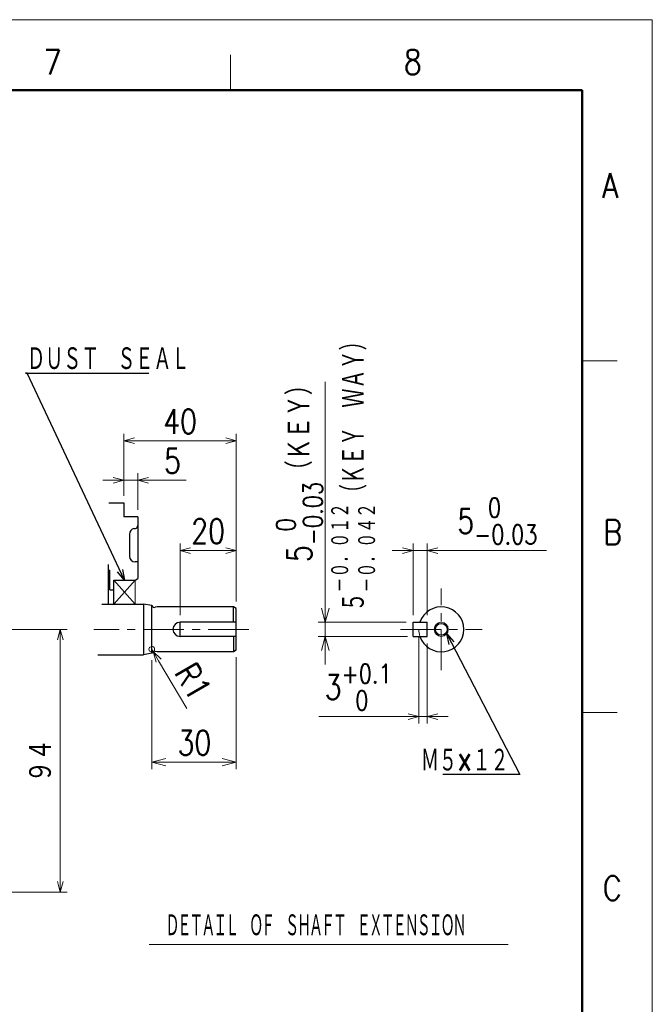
# Model space of a CAD drawing. Header units: millimetres. Extents: x 0 to 1071, y 0 to 742.
# Tile 130 of 130: x 825 to 1050, y 393 to 742. Entities that reach past the tile are written whole.
import ezdxf

# ---------------------------------------------------------------- set-up
doc = ezdxf.new("R2010")
doc.units = ezdxf.units.MM
doc.header["$LTSCALE"] = 0.454724
doc.linetypes.add('CENTER', pattern=[50.8, 31.75, -6.35, 6.35, -6.35])
doc.layers.add('NoLayerName_001', color=7, linetype='Continuous')
doc.layers.add('NoLayerName_002', color=7, linetype='Continuous')
doc.styles.get("Standard").update_dxf_attribs({"font": 'txt', "bigfont": 'extfont2'})
doc.dimstyles.get("Standard").update_dxf_attribs({"dimtxt": 2.5, "dimasz": 2.5, "dimexe": 1, "dimexo": 1, "dimtad": 1, "dimdec": 3, "dimzin": 0, "dimdsep": 46, "dimtxsty": 'Standard', "dimcen": 2.5, "dimadec": 3, "dimazin": 0, "dimtfac": 0.75, "dimtdec": 3, "dimtmove": 0, "dimatfit": 3, "dimfxl": 1, "dimarcsym": 0})

# ---------------------------------------------------------------- blocks, each defined once
blk = doc.blocks.new('_OPEN30')
at = {"color": 0, "linetype": 'ByBlock', "lineweight": -2}
for p, q in [((-1, 0.267949), (0, 0)), ((0, 0), (-1, -0.267949)), ((0, 0), (-1, 0))]:
    blk.add_line(p, q, dxfattribs=at)
blk = doc.blocks.new('*D104')
at = {"layer": 'Defpoints', "color": 0}
for p in [(811.7, 525.84), (839.4, 525.84), (787.7, 432.44)]:
    blk.add_point(p, dxfattribs=at)
at = {"layer": 'NoLayerName_001', "color": 0, "linetype": 'Continuous', "lineweight": 13}
for p, q in [((814.2, 525.84), (841.9, 525.84)), ((839.4, 436.19), (839.4, 522.09)), ((790.2, 432.44), (841.9, 432.44))]:
    blk.add_line(p, q, dxfattribs=at)
at = {"layer": 'NoLayerName_001', "color": 0, "lineweight": 13, "xscale": 3.75, "yscale": 3.75, "zscale": 3.75}
for p, rotation in [((839.4, 525.84), 90), ((839.4, 432.44), 270)]:
    blk.add_blockref('_OPEN30', p, dxfattribs=dict(at, rotation=rotation))
at = {"layer": 'NoLayerName_001', "color": 0, "lineweight": 13, "insert": (832.53, 479.14), "char_height": 8.75, "attachment_point": 5, "rotation": 90}
blk.add_mtext('\\W0.8000;９４', dxfattribs=at)
blk = doc.blocks.new('*D115')
at = {"layer": 'Defpoints', "color": 0}
for p in [(902.01, 518.42), (872.01, 517.34), (902.01, 478.65)]:
    blk.add_point(p, dxfattribs=at)
at = {"layer": 'NoLayerName_001', "color": 0, "linetype": 'Continuous', "lineweight": 13}
for p, q in [((872.01, 514.84), (872.01, 476.15)), ((902.01, 515.92), (902.01, 476.15)), ((877.01, 478.65), (897.01, 478.65))]:
    blk.add_line(p, q, dxfattribs=at)
at = {"layer": 'NoLayerName_001', "color": 0, "lineweight": 13, "xscale": 5, "yscale": 5, "zscale": 5, "rotation": 180}
blk.add_blockref('_OPEN30', (872.01, 478.65), dxfattribs=at)
at = {"layer": 'NoLayerName_001', "color": 0, "lineweight": 13, "xscale": 5, "yscale": 5, "zscale": 5}
blk.add_blockref('_OPEN30', (902.01, 478.65), dxfattribs=at)
at = {"layer": 'NoLayerName_001', "color": 0, "lineweight": 13, "insert": (887.13, 485.53), "char_height": 8.75, "attachment_point": 5}
blk.add_mtext('\\W0.8000;30', dxfattribs=at)
blk = doc.blocks.new('*D116')
at = {"layer": 'Defpoints', "color": 0}
for p in [(867.01, 578.84), (862.01, 570.84), (867.01, 565.84)]:
    blk.add_point(p, dxfattribs=at)
at = {"layer": 'NoLayerName_001', "color": 0, "linetype": 'Continuous', "lineweight": 13}
for p, q in [((862.01, 573.34), (862.01, 581.34)), ((867.01, 568.34), (867.01, 581.34)), ((858.26, 578.84), (854.51, 578.84)), ((862.01, 578.84), (867.01, 578.84)), ((867.01, 578.84), (884.17, 578.84)), ((870.76, 578.84), (874.51, 578.84))]:
    blk.add_line(p, q, dxfattribs=at)
at = {"layer": 'NoLayerName_001', "color": 0, "lineweight": 13, "xscale": 3.75, "yscale": 3.75, "zscale": 3.75}
blk.add_blockref('_OPEN30', (862.01, 578.84), dxfattribs=at)
at = {"layer": 'NoLayerName_001', "color": 0, "lineweight": 13, "xscale": 3.75, "yscale": 3.75, "zscale": 3.75, "rotation": 180}
blk.add_blockref('_OPEN30', (867.01, 578.84), dxfattribs=at)
at = {"layer": 'NoLayerName_001', "color": 0, "lineweight": 13, "insert": (879.34, 585.71), "char_height": 8.75, "attachment_point": 5}
blk.add_mtext('\\W0.8000;5', dxfattribs=at)
blk = doc.blocks.new('*D117')
at = {"layer": 'Defpoints', "color": 0}
for p in [(871.97, 518.77), (872.48, 517.91)]:
    blk.add_point(p, dxfattribs=at)
at = {"layer": 'NoLayerName_001', "color": 0, "linetype": 'Continuous', "lineweight": 13}
for p, q in [((871.97, 518.77), (872.48, 517.91)), ((874.39, 514.69), (884.46, 497.71))]:
    blk.add_line(p, q, dxfattribs=at)
blk.add_arc((871.97, 518.77), 1, 120.6715, 75.7159, dxfattribs=at)
at = {"layer": 'NoLayerName_001', "color": 0, "lineweight": 13, "xscale": 3.75, "yscale": 3.75, "zscale": 3.75, "rotation": 120.6707173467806}
blk.add_blockref('_OPEN30', (872.48, 517.91), dxfattribs=at)
at = {"layer": 'NoLayerName_001', "color": 0, "lineweight": 13, "insert": (886.71, 507.38), "char_height": 8.75, "attachment_point": 5, "rotation": 300.6707}
blk.add_mtext('\\W0.8000;R1', dxfattribs=at)
blk = doc.blocks.new('_NONE')
blk = doc.blocks.new('*D118')
at = {"layer": 'Defpoints', "color": 0}
for p in [(902.01, 553.84), (902.01, 533.26), (882.01, 528.34)]:
    blk.add_point(p, dxfattribs=at)
at = {"layer": 'NoLayerName_001', "color": 0, "linetype": 'Continuous', "lineweight": 13}
for p, q in [((882.01, 530.84), (882.01, 556.34)), ((885.76, 553.84), (898.26, 553.84)), ((902.01, 535.76), (902.01, 556.34))]:
    blk.add_line(p, q, dxfattribs=at)
at = {"layer": 'NoLayerName_001', "color": 0, "lineweight": 13, "xscale": 3.75, "yscale": 3.75, "zscale": 3.75, "rotation": 180}
blk.add_blockref('_OPEN30', (882.01, 553.84), dxfattribs=at)
at = {"layer": 'NoLayerName_001', "color": 0, "lineweight": 13, "xscale": 3.75, "yscale": 3.75, "zscale": 3.75}
blk.add_blockref('_OPEN30', (902.01, 553.84), dxfattribs=at)
at = {"layer": 'NoLayerName_001', "color": 0, "lineweight": 13, "insert": (892.01, 560.71), "char_height": 8.75, "attachment_point": 5}
blk.add_mtext('\\W0.8000;20', dxfattribs=at)
blk = doc.blocks.new('*D119')
at = {"layer": 'Defpoints', "color": 0}
for p in [(862.01, 592.84), (862.01, 570.84), (902.01, 533.26)]:
    blk.add_point(p, dxfattribs=at)
at = {"layer": 'NoLayerName_001', "color": 0, "linetype": 'Continuous', "lineweight": 13}
for p, q in [((862.01, 573.34), (862.01, 595.34)), ((902.01, 535.76), (902.01, 595.34)), ((898.26, 592.84), (865.76, 592.84))]:
    blk.add_line(p, q, dxfattribs=at)
at = {"layer": 'NoLayerName_001', "color": 0, "lineweight": 13, "xscale": 3.75, "yscale": 3.75, "zscale": 3.75, "rotation": 180}
blk.add_blockref('_OPEN30', (862.01, 592.84), dxfattribs=at)
at = {"layer": 'NoLayerName_001', "color": 0, "lineweight": 13, "xscale": 3.75, "yscale": 3.75, "zscale": 3.75}
blk.add_blockref('_OPEN30', (902.01, 592.84), dxfattribs=at)
at = {"layer": 'NoLayerName_001', "color": 0, "lineweight": 13, "insert": (882.01, 599.71), "char_height": 8.75, "attachment_point": 5}
blk.add_mtext('\\W0.8000;40', dxfattribs=at)
blk = doc.blocks.new('*D120')
at = {"layer": 'Defpoints', "color": 0}
for p in [(964.94, 553.84), (964.94, 528.34), (969.94, 528.34)]:
    blk.add_point(p, dxfattribs=at)
at = {"layer": 'NoLayerName_001', "color": 0, "linetype": 'Continuous', "lineweight": 13}
for p, q in [((961.19, 553.84), (957.44, 553.84)), ((964.94, 530.84), (964.94, 556.34)), ((969.94, 553.84), (964.94, 553.84)), ((969.94, 530.84), (969.94, 556.34)), ((969.94, 553.84), (1012.32, 553.84)), ((973.69, 553.84), (977.44, 553.84))]:
    blk.add_line(p, q, dxfattribs=at)
at = {"layer": 'NoLayerName_001', "color": 0, "lineweight": 13, "xscale": 3.75, "yscale": 3.75, "zscale": 3.75}
blk.add_blockref('_OPEN30', (964.94, 553.84), dxfattribs=at)
at = {"layer": 'NoLayerName_001', "color": 0, "lineweight": 13, "xscale": 3.75, "yscale": 3.75, "zscale": 3.75, "rotation": 180}
blk.add_blockref('_OPEN30', (969.94, 553.84), dxfattribs=at)
at = {"layer": 'NoLayerName_001', "color": 0, "lineweight": 13, "insert": (994.88, 564.31), "char_height": 8.75, "attachment_point": 5}
blk.add_mtext('\\A1;\\W0.8000;5{\\H6.835500;\\S 0^ -0.03;}', dxfattribs=at)
blk = doc.blocks.new('*D121')
at = {"layer": 'Defpoints', "color": 0}
for p in [(966.94, 525.84), (969.94, 523.34), (966.94, 494.84)]:
    blk.add_point(p, dxfattribs=at)
at = {"layer": 'NoLayerName_001', "color": 0, "linetype": 'Continuous', "lineweight": 13}
for p, q in [((966.94, 523.34), (966.94, 492.34)), ((969.94, 520.84), (969.94, 492.34)), ((966.94, 494.84), (931.33, 494.84)), ((963.19, 494.84), (959.44, 494.84)), ((969.94, 494.84), (966.94, 494.84)), ((973.69, 494.84), (977.44, 494.84))]:
    blk.add_line(p, q, dxfattribs=at)
at = {"layer": 'NoLayerName_001', "color": 0, "lineweight": 13, "xscale": 3.75, "yscale": 3.75, "zscale": 3.75}
blk.add_blockref('_OPEN30', (966.94, 494.84), dxfattribs=at)
at = {"layer": 'NoLayerName_001', "color": 0, "lineweight": 13, "xscale": 3.75, "yscale": 3.75, "zscale": 3.75, "rotation": 180}
blk.add_blockref('_OPEN30', (969.94, 494.84), dxfattribs=at)
at = {"layer": 'NoLayerName_001', "color": 0, "lineweight": 13, "insert": (945.38, 505.31), "char_height": 8.75, "attachment_point": 5}
blk.add_mtext('\\A1;\\W0.8000;3{\\H6.835500;\\S+0.1^  0;}', dxfattribs=at)
blk = doc.blocks.new('*D122')
at = {"layer": 'Defpoints', "color": 0}
for p in [(933.69, 528.34), (964.94, 528.34), (965.44, 523.34)]:
    blk.add_point(p, dxfattribs=at)
at = {"layer": 'NoLayerName_002', "color": 0, "linetype": 'Continuous', "lineweight": 13}
for p, q in [((933.69, 528.34), (933.69, 613.81)), ((933.69, 533.34), (933.69, 538.34)), ((962.44, 528.34), (931.19, 528.34)), ((933.69, 523.34), (933.69, 528.34)), ((962.94, 523.34), (931.19, 523.34)), ((933.69, 518.34), (933.69, 513.34))]:
    blk.add_line(p, q, dxfattribs=at)
at = {"layer": 'NoLayerName_002', "color": 0, "lineweight": 13, "xscale": 5, "yscale": 5, "zscale": 5}
for p, rotation in [((933.69, 528.34), 270), ((933.69, 523.34), 90)]:
    blk.add_blockref('_OPEN30', p, dxfattribs=dict(at, rotation=rotation))
at = {"layer": 'NoLayerName_002', "color": 0, "lineweight": 13, "insert": (924.47, 583.24), "char_height": 8.75, "attachment_point": 5, "rotation": 90}
blk.add_mtext('\\A1;\\W0.8000;5{\\H6.835500;\\S 0^ -0.03;}（ＫＥＹ）    ', dxfattribs=at)

msp = doc.modelspace()

# ---------------------------------------------------------------- linework, layer by layer
at = {"layer": 'NoLayerName_001', "color": 7, "linetype": 'Continuous', "lineweight": 13}
for p in [(0, 742.5), (1050, 0)]:
    msp.add_line(p, (1050, 742.5), dxfattribs=at)
at = {"layer": 'NoLayerName_001', "color": 2, "linetype": 'Continuous', "lineweight": 13}
for p, q in [((900, 717.5), (900, 730)), ((1025, 621.25), (1037.5, 621.25)), ((1037.5, 496.25), (1025, 496.25))]:
    msp.add_line(p, q, dxfattribs=at)
at = {"layer": 'NoLayerName_001', "color": 7, "linetype": 'Continuous', "lineweight": 50}
for p, q in [((62.5, 717.5), (1025, 717.5)), ((1025, 717.5), (1025, 25))]:
    msp.add_line(p, q, dxfattribs=at)
at = {"layer": 'NoLayerName_001', "color": 7, "linetype": 'Continuous', "lineweight": 25}
for p, q in [((856.690191, 570.839453), (862.008229, 570.839453)), ((862.008229, 570.839453), (862.008229, 565.839453)), ((867.008229, 565.839453), (862.008229, 565.839453)), ((867.008229, 565.839453), (867.008229, 543.916803)), ((865.725387, 561.65619), (866.149651, 561.716799)), ((864.008229, 559.676291), (864.008229, 551.839453)), ((866.808229, 549.839453), (866.008229, 549.839453)), ((856.508229, 548.939453), (856.508229, 534.839453)), ((856.508229, 546.839453), (857.008229, 546.839453)), ((857.008229, 539.839453), (857.008229, 546.839453)), ((858.508229, 543.339453), (866.008229, 543.339453)), ((858.508229, 534.839453), (858.508229, 543.339453)), ((866.008229, 543.339453), (867.008229, 543.916803)), ((857.008229, 539.839453), (858.508229, 539.839453)), ((854.188796, 534.839453), (869.008229, 534.839453)), ((869.008229, 534.84161), (869.008229, 516.84161)), ((872.008229, 534.34161), (869.008229, 534.84161)), ((872.008229, 517.34161), (872.008229, 534.34161)), ((873.873229, 533.84161), (873.209116, 533.672526)), ((901.008229, 533.84161), (873.873229, 533.84161)), ((902.008229, 533.264259), (901.008229, 533.84161)), ((901.008229, 528.339453), (901.008229, 533.84161)), ((902.008229, 518.41896), (902.008229, 533.264259)), ((882.008229, 523.339453), (882.008229, 528.339453)), ((902.008229, 528.339453), (882.008229, 528.339453)), ((964.94014, 523.339453), (964.94014, 528.339453)), ((964.94014, 528.339453), (969.94014, 528.339453)), ((969.94014, 523.339453), (969.94014, 528.339453)), ((902.008229, 523.339453), (882.008229, 523.339453)), ((901.008229, 523.339453), (901.008229, 517.84161)), ((964.94014, 523.339453), (969.94014, 523.339453)), ((873.873229, 517.837296), (873.209116, 518.00638)), ((902.008229, 518.41896), (901.008229, 517.84161)), ((852.799212, 516.839453), (869.008229, 516.839453)), ((872.008229, 517.34161), (869.008229, 516.84161)), ((901.008229, 517.84161), (873.856287, 517.84161))]:
    msp.add_line(p, q, dxfattribs=at)
at = {"layer": 'NoLayerName_001', "color": 4, "linetype": 'Continuous', "lineweight": 13}
for p, q in [((858.508229, 543.339453), (866.008229, 534.839453)), ((866.008229, 543.339453), (858.508229, 534.839453)), ((866.008229, 543.339453), (866.008229, 534.839453)), ((871.02458, 413.837296), (998.764961, 413.837296))]:
    msp.add_line(p, q, dxfattribs=at)
at = {"layer": 'NoLayerName_001', "color": 4, "linetype": 'CENTER', "lineweight": 13}
for p, q in [((974.94014, 511.339453), (974.94014, 540.339453)), ((906.508229, 525.839453), (851.316979, 525.839453)), ((960.44014, 525.839453), (989.44014, 525.839453))]:
    msp.add_line(p, q, dxfattribs=at)
at = {"layer": 'NoLayerName_001', "color": 4, "linetype": 'Continuous', "lineweight": 13}
msp.add_circle((974.94014, 525.839453), 2.5, dxfattribs=at)
at = {"layer": 'NoLayerName_001', "color": 7, "linetype": 'Continuous', "lineweight": 25}
msp.add_circle((974.94014, 525.839453), 2.1, dxfattribs=at)
for centre, radius, start, end in [((866.008229, 559.676291), 2, 98.13010235, 180), ((866.008229, 562.706748), 1, 278.13010235, 0), ((866.008229, 551.839453), 2, 180, 270), ((872.962386, 534.64161), 1, 197.45989529, 284.2841046), ((974.94014, 525.839453), 8, 198.20995686, 161.79004314), ((882.008229, 525.839453), 2.5, 90, 270), ((872.962386, 517.037296), 1, 75.7158954, 162.54010471)]:
    msp.add_arc(centre, radius, start, end, dxfattribs=at)
at = {"layer": 'NoLayerName_001', "color": 4, "linetype": 'Continuous', "lineweight": 13}
msp.add_arc((974.94014, 525.839453), 8, 180, 198.20995686, dxfattribs=at)

# ---------------------------------------------------------------- texts
at = {"layer": 'NoLayerName_001', "color": 2, "lineweight": 13, "char_height": 8.75, "attachment_point": 7}
for s, insert in [('\\A1;\\W0.8600;7', (833.483758, 723.07834)), ('\\A1;\\W0.8600;8', (961.579828, 723.07834)), ('\\A1;\\W0.8600;A', (1032.139447, 679.160837)), ('\\A1;\\W0.8600;B', (1032.541425, 555.97373)), ('\\A1;\\W0.8600;C', (1032.342315, 429.480625))]:
    msp.add_mtext(s, dxfattribs=dict(at, insert=insert))
at = {"layer": 'NoLayerName_001', "color": 3, "linetype": 'Continuous', "lineweight": 13, "char_height": 8.75, "line_spacing_factor": 0.771429}
for s, insert, attachment_point in [('\\A1;\\W0.6667;ＤＵＳＴ\u3000ＳＥＡＬ', (827.625228, 617.528677), 7), ('\\A1;\\W0.6667;Ｍ５×１２', (998.859031, 474.839453), 9)]:
    msp.add_mtext(s, dxfattribs=dict(at, insert=insert, attachment_point=attachment_point))
at = {"layer": 'NoLayerName_001', "color": 7, "lineweight": 13, "insert": (876.829984, 416.337296), "char_height": 8.39999962, "attachment_point": 7}
msp.add_mtext('\\A1;\\W0.5417;\\T0.8462;ＤＥＴＡＩＬ\u3000ＯＦ\u3000ＳＨＡＦＴ\u3000ＥＸＴＥＮＳＩＯＮ', dxfattribs=at)
at = {"layer": 'NoLayerName_002', "color": 3, "lineweight": 13, "insert": (952.043266, 532.199453), "char_height": 8.75, "attachment_point": 7, "rotation": 90.0000025}
msp.add_mtext('\\A1;\\W0.7041;５{\\A1;\\H0.781x;\\S－０．０１２^ －０．０４２;}（ＫＥＹ\u3000ＷＡＹ）', dxfattribs=at)

# ---------------------------------------------------------------- dimensions: what is measured, and where the dimension line sits
at = {"layer": 'NoLayerName_001', "color": 3, "linetype": 'Continuous', "lineweight": 13}
for base, p1, p2, angle, text, override, picture, middle in [((862.008229, 592.837296), (902.008229, 533.264259), (862.008229, 570.839453), 180, '\\W0.8000;<>', {"dimtxt": 8.75, "dimasz": 3.75, "dimexe": 2.5, "dimexo": 2.5, "dimgap": 2.5, "dimdec": 5, "dimzin": 8, "dimblk": 'OPEN30', "dimclrd": 0, "dimclre": 0, "dimclrt": 0, "dimtp": 0, "dimtm": 0, "dimlwd": 13, "dimlwe": 13}, '*D119', (882.008229, 592.837296)), ((964.94014, 553.837296), (969.94014, 528.339453), (964.94014, 528.339453), 180, '\\W0.8000;<>', {"dimtxt": 8.75, "dimasz": 3.75, "dimexe": 2.5, "dimexo": 2.5, "dimgap": 2.5, "dimdec": 5, "dimzin": 8, "dimblk": 'OPEN30', "dimclrd": 0, "dimclre": 0, "dimclrt": 0, "dimtol": 1, "dimtp": 0, "dimtm": 0.03, "dimtfac": 0.7812, "dimtolj": 1, "dimlwd": 13, "dimlwe": 13}, '*D120', (994.882074, 553.837296)), ((839.403518, 525.839453), (787.703257, 432.439454), (811.703257, 525.839453), 90, '\\W0.8000;９４', {"dimtxt": 8.75, "dimasz": 3.75, "dimexe": 2.5, "dimexo": 2.5, "dimgap": 2.5, "dimzin": 8, "dimblk": 'OPEN30', "dimclrd": 0, "dimclre": 0, "dimclrt": 0, "dimtp": 0, "dimtm": 0, "dimlwd": 13, "dimlwe": 13}, '*D104', (839.403518, 479.139453)), ((966.94014, 494.839453), (969.94014, 523.339453), (966.94014, 525.839453), 180, '\\W0.8000;<>', {"dimtxt": 8.75, "dimasz": 3.75, "dimexe": 2.5, "dimexo": 2.5, "dimgap": 2.5, "dimdec": 5, "dimzin": 8, "dimblk": 'OPEN30', "dimclrd": 0, "dimclre": 0, "dimclrt": 0, "dimtol": 1, "dimtp": 0.1, "dimtm": 0, "dimtfac": 0.7812, "dimtdec": 1, "dimtolj": 1, "dimlwd": 13, "dimlwe": 13}, '*D121', (945.383407, 494.839453))]:
    dim = msp.add_linear_dim(base=base, p1=p1, p2=p2, angle=angle, text=text, dimstyle='Standard', override=override, dxfattribs=at)
    dim.commit()
    dim.dimension.update_dxf_attribs({"geometry": picture, "text_midpoint": middle, "dimtype": 160})
for base, p1, p2, override, picture, middle in [((867.008229, 578.837296), (862.008229, 570.839453), (867.008229, 565.839453), {"dimtxt": 8.75, "dimasz": 3.75, "dimexe": 2.5, "dimexo": 2.5, "dimgap": 2.5, "dimdec": 5, "dimzin": 8, "dimblk": 'OPEN30', "dimclrd": 0, "dimclre": 0, "dimclrt": 0, "dimtp": 0, "dimtm": 0, "dimlwd": 13, "dimlwe": 13}, '*D116', (879.341563, 578.837296)), ((902.008229, 553.837296), (882.008229, 528.339453), (902.008229, 533.264259), {"dimtxt": 8.75, "dimasz": 3.75, "dimexe": 2.5, "dimexo": 2.5, "dimgap": 2.5, "dimdec": 5, "dimzin": 8, "dimblk": 'OPEN30', "dimclrd": 0, "dimclre": 0, "dimclrt": 0, "dimtp": 0, "dimtm": 0, "dimlwd": 13, "dimlwe": 13}, '*D118', (892.008229, 553.837296)), ((902.008229, 478.651249), (872.008229, 517.34161), (902.008229, 518.41896), {"dimtxt": 8.75, "dimasz": 5, "dimexe": 2.5, "dimexo": 2.5, "dimgap": 2.5, "dimdec": 0, "dimzin": 8, "dimblk": 'OPEN30', "dimclrd": 0, "dimclre": 0, "dimclrt": 0, "dimtp": 0, "dimtm": 0, "dimlwd": 13, "dimlwe": 13}, '*D115', (887.133229, 478.651249))]:
    dim = msp.add_linear_dim(base=base, p1=p1, p2=p2, text='\\W0.8000;<>', dimstyle='Standard', override=override, dxfattribs=at)
    dim.commit()
    dim.dimension.update_dxf_attribs({"geometry": picture, "text_midpoint": middle, "dimtype": 160})
dim = msp.add_radius_dim(center=(871.96552, 518.770944), mpoint=(872.475623, 517.910831), text='\\W0.8000;<>', dimstyle='Standard', override={"dimtxt": 8.75, "dimasz": 3.75, "dimexe": 2.5, "dimexo": 2.5, "dimgap": 2.5, "dimdec": 5, "dimzin": 8, "dimblk1": 'NONE', "dimblk2": 'OPEN30', "dimsah": 1, "dimclrd": 0, "dimclre": 0, "dimclrt": 0, "dimtp": 0, "dimtm": 0, "dimlwd": 13, "dimlwe": 13}, dxfattribs=at)
dim.commit()
dim.dimension.update_dxf_attribs({"geometry": '*D117', "text_midpoint": (880.800114, 503.874455), "dimtype": 164})
at = {"layer": 'NoLayerName_002', "color": 3, "linetype": 'Continuous', "lineweight": 13}
dim = msp.add_linear_dim(base=(933.69014, 528.339453), p1=(965.44014, 523.339453), p2=(964.94014, 528.339453), angle=90, text='\\W0.8000;<>', dimstyle='Standard', override={"dimtxt": 8.75, "dimasz": 5, "dimexe": 2.5, "dimexo": 2.5, "dimgap": 1.249999, "dimdec": 0, "dimzin": 8, "dimpost": '<>（ＫＥＹ）    ', "dimblk": 'OPEN30', "dimclrd": 0, "dimclre": 0, "dimclrt": 0, "dimtol": 1, "dimtp": 0, "dimtm": 0.03, "dimtfac": 0.7812, "dimtolj": 1, "dimlwd": 13, "dimlwe": 13}, dxfattribs=at)
dim.commit()
dim.dimension.update_dxf_attribs({"geometry": '*D122', "text_midpoint": (933.69014, 583.24465), "dimtype": 160})

# ---------------------------------------------------------------- leaders
at = {"layer": 'NoLayerName_001', "color": 3, "linetype": 'Continuous', "lineweight": 13, "annotation_type": 0, "has_hookline": 1}
for points, hookline_direction, text_width in [([(862.258229, 543.339453), (827.625228, 616.903677), (827.000228, 616.903677)], 0, 43.3355), ([(976.854245, 524.231285), (1002.859031, 474.214453), (999.484031, 474.214453)], 1, 23.3345)]:
    msp.add_leader(points, dimstyle='Standard', override={"dimtxt": 8.75, "dimasz": 3.75, "dimldrblk": 'OPEN30'}, dxfattribs=dict(at, hookline_direction=hookline_direction, text_width=text_width))

doc.saveas('drawing.dxf')
